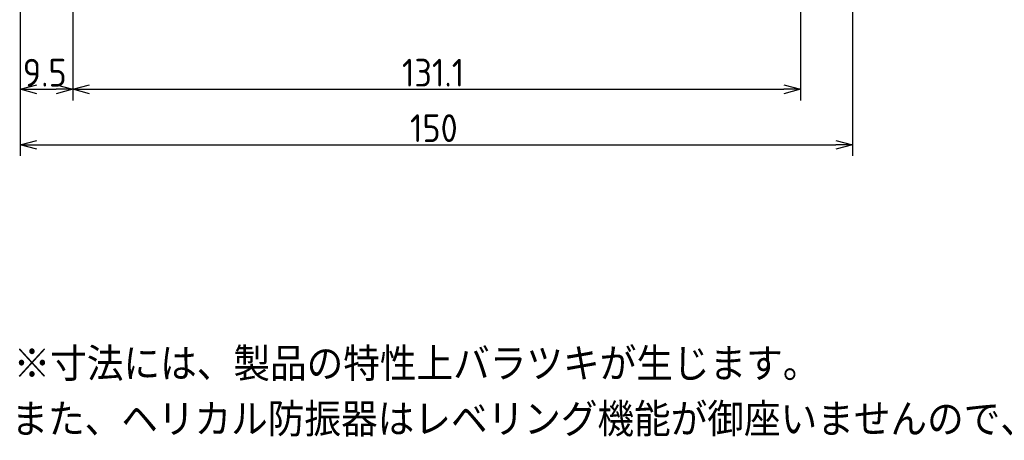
# Model space of a CAD drawing. Extents: x -149 to 320, y 137 to 322.
# Tile 1 of 6: x -148 to 29, y 137 to 213. Entities that reach past the tile are written whole.
import ezdxf

# ---------------------------------------------------------------- set-up
doc = ezdxf.new("R2010")
doc.units = 0
doc.header["$LTSCALE"] = 0.2
doc.layers.get('0').update_dxf_attribs({"linetype": 'CONTINUOUS'})
doc.layers.add('18-0-CON', color=3, linetype='CONTINUOUS')
doc.styles.add('DIMENSION', font='isocp.shx', dxfattribs={"bigfont": 'bigfont.shx'})
doc.styles.get("Standard").update_dxf_attribs({"font": 'isocp.shx', "bigfont": 'bigfont.shx'})

# ---------------------------------------------------------------- blocks, each defined once
blk = doc.blocks.new('*U99')
for s, p in [('※寸法には、製品の特性上バラツキが生じます。', (-149.37, 147.42)), ('また、ヘリカル防振器はレベリング機能が御座いませんので、お客様にてシム等を用いてレベリングをお願い致します。', (-149.77, 137.42))]:
    blk.add_text(s, height=6).set_placement(p)
blk = doc.blocks.new('_OPEN30')
at = {"color": 0, "linetype": 'BYBLOCK'}
for p, q in [((-1, 0.268), (0, 0)), ((0, 0), (-1, -0.268)), ((0, 0), (-1, 0))]:
    blk.add_line(p, q, dxfattribs=at)
blk = doc.blocks.new('*U52')
at = {"layer": '18-0-CON', "color": 0, "style": 'DIMENSION'}
blk.add_text('9.5', height=5, dxfattribs=at).set_placement((-147.72, 200.5))
blk = doc.blocks.new('*U50')
at = {"layer": '18-0-CON', "color": 0, "style": 'DIMENSION'}
blk.add_text('131.1', height=5, dxfattribs=at).set_placement((-79.4, 200.5))
blk = doc.blocks.new('*U48')
at = {"layer": '18-0-CON', "color": 0, "style": 'DIMENSION'}
blk.add_text('150', height=5, dxfattribs=at).set_placement((-77.95, 190.5))

msp = doc.modelspace()

# ---------------------------------------------------------------- linework, layer by layer
at = {"color": 0}
for p, q in [((-148.2, 259.9), (-148.2, 198)), ((-148.2, 259.9), (-148.2, 188)), ((1.8, 249.9), (1.8, 188)), ((-138.7, 247.7), (-138.7, 198)), ((-7.6, 247.84), (-7.6, 198)), ((-138.7, 244.9), (-138.7, 198)), ((-145.2, 200), (-141.7, 200)), ((-135.7, 200), (-10.6, 200)), ((-145.2, 190), (-1.2, 190))]:
    msp.add_line(p, q, dxfattribs=at)

# ---------------------------------------------------------------- block references
for name in ['*U52', '*U50', '*U48', '*U99']:
    msp.add_blockref(name, (0, 0))
at = {"color": 0, "xscale": 3, "yscale": 3, "zscale": 3, "rotation": 180}
for p in [(-148.2, 200), (-138.7, 200), (-148.2, 190)]:
    msp.add_blockref('_OPEN30', p, dxfattribs=at)
at = {"color": 0, "xscale": 3, "yscale": 3, "zscale": 3}
for p in [(-138.7, 200), (-7.6, 200), (1.8, 190)]:
    msp.add_blockref('_OPEN30', p, dxfattribs=at)

doc.saveas('drawing.dxf')
